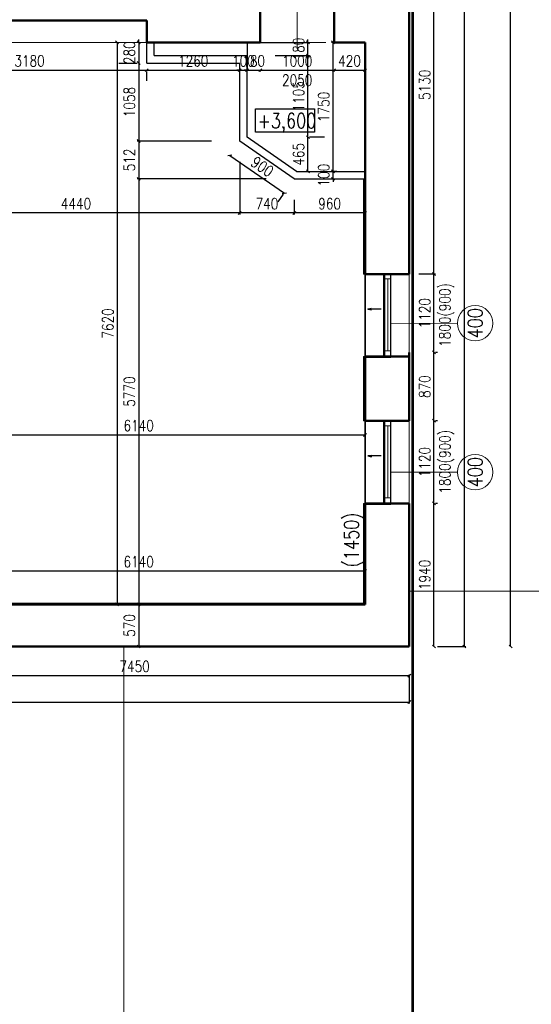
# Model space of a CAD drawing. Header units: millimetres. Extents: x -238874 to 551972, y -298952 to 658415.
# Tile 236 of 256: x 77814 to 84754, y 162711 to 176058. Entities that reach past the tile are written whole.
import ezdxf
from ezdxf.enums import TextEntityAlignment as Align

# ---------------------------------------------------------------- set-up
doc = ezdxf.new("R2010")
doc.units = ezdxf.units.MM
doc.header["$LTSCALE"] = 20
doc.linetypes.add('DASHED', pattern=[0.75, 0.5, -0.25])
doc.linetypes.add('DIVIDE', pattern=[31.75, 12.7, -6.35, 0, -6.35, 0, -6.35])
for name, color, linetype in [('00_HEDVIKA _KRESBA', 1, 'Continuous'), ('ALP', 141, 'Continuous'), ('CZ', 255, 'Continuous'), ('KOTY', 8, 'Continuous')]:
    doc.layers.add(name, color=color, linetype=linetype)
doc.layers.add('00_HEDVIKA_DEMOLICE', color=2, linetype='Continuous', lineweight=30, transparency=0.3)
for name, color, linetype, lineweight in [('00_HEDVIKA_OBRYS', 1, 'Continuous', 50), ('CKBUBLINY', 1, 'Continuous', 18), ('CKBUBLINY_POPIS', 3, 'Continuous', 25), ('CKOKNA', 30, 'Continuous', 18), ('CKSYMBOLY', 21, 'Continuous', 25), ('HEDVIKA_OKNA_PARAPET', 70, 'Continuous', 18), ('NOSNÉ', 8, 'Continuous', 50), ('PRUCHODY', 7, 'Continuous', 18)]:
    doc.layers.add(name, color=color, linetype=linetype, lineweight=lineweight)
doc.layers.add('CKNETISK', color=116, linetype='Continuous', lineweight=18, plot=False)
doc.styles.add('SIMPLEX', font='SIMPLEX.shx', dxfattribs={"width": 0.8, "bigfont": 'CAD13.shx'})
doc.styles.get("Standard").update_dxf_attribs({"font": 'simplex.shx', "width": 0.8})
doc.dimstyles.new('CKA', dxfattribs={"dimtxt": 200, "dimasz": 40, "dimexe": 20, "dimexo": 0.2, "dimgap": 50, "dimtad": 1, "dimdec": 0, "dimrnd": 1, "dimzin": 0, "dimdsep": 46, "dimtxsty": 'Standard', "dimblk1": 'OBLIQUE', "dimblk2": 'OBLIQUE', "dimsah": 1, "dimcen": 0.09, "dimclrd": 253, "dimclre": 253, "dimclrt": 253, "dimadec": 0, "dimazin": 0, "dimtfac": 1, "dimtdec": 0, "dimtix": 1, "dimtmove": 2, "dimatfit": 3, "dimfxl": 1, "dimtolj": 1, "dimtzin": 0, "dimarcsym": 0})

# ---------------------------------------------------------------- blocks, each defined once
blk = doc.blocks.new('_OBLIQUE')
at = {"color": 0, "linetype": 'ByBlock'}
blk.add_line((-0.5, -0.5), (0.5, 0.5), dxfattribs=at)
blk = doc.blocks.new('*D1675')
at = {"layer": 'DEFPOINTS', "color": 0, "transparency": 16777216}
for p in [(83098, 216891), (84472, 216891), (83098, 167561)]:
    blk.add_point(p, dxfattribs=at)
at = {"layer": 'KOTY', "lineweight": -2, "transparency": 16777216}
for p, q in [((83479, 216891), (84492, 216891)), ((84472, 167561), (84472, 216891))]:
    blk.add_line(p, q, dxfattribs=at)
at = {"layer": 'KOTY', "lineweight": -2, "transparency": 16777216, "xscale": 40, "yscale": 40, "zscale": 40}
for p, rotation in [((84472, 216891), 90), ((84472, 167561), 270)]:
    blk.add_blockref('_OBLIQUE', p, dxfattribs=dict(at, rotation=rotation))
at = {"layer": 'KOTY', "transparency": 16777216, "insert": (84347, 192226), "char_height": 150, "attachment_point": 5, "rotation": 90, "style": 'SIMPLEX'}
blk.add_mtext('\\A1;49330', dxfattribs=at)
blk = doc.blocks.new('*D2055')
at = {"layer": 'DEFPOINTS', "color": 0, "transparency": 16777216}
for p in [(83098, 197061), (83098, 167561), (83845, 167561)]:
    blk.add_point(p, dxfattribs=at)
at = {"layer": 'KOTY', "lineweight": -2, "transparency": 16777216}
for p, q in [((83845, 197061), (83845, 167561)), ((83479, 167561), (83865, 167561))]:
    blk.add_line(p, q, dxfattribs=at)
at = {"layer": 'KOTY', "lineweight": -2, "transparency": 16777216, "xscale": 40, "yscale": 40, "zscale": 40}
for p, rotation in [((83845, 197061), 90), ((83845, 167561), 270)]:
    blk.add_blockref('_OBLIQUE', p, dxfattribs=dict(at, rotation=rotation))
at = {"layer": 'KOTY', "transparency": 16777216, "insert": (83720, 182311), "char_height": 150, "attachment_point": 5, "rotation": 90, "style": 'SIMPLEX'}
blk.add_mtext('\\A1;29500', dxfattribs=at)
blk = doc.blocks.new('*D2065')
at = {"layer": 'DEFPOINTS', "color": 0, "transparency": 16777216}
for p in [(69894, 167561), (83098, 167561), (83098, 166807)]:
    blk.add_point(p, dxfattribs=at)
at = {"layer": 'KOTY', "lineweight": -2, "transparency": 16777216}
for p, q in [((83098, 167180), (83098, 166787)), ((69894, 166807), (83098, 166807))]:
    blk.add_line(p, q, dxfattribs=at)
at = {"layer": 'KOTY', "lineweight": -2, "transparency": 16777216, "xscale": 40, "yscale": 40, "zscale": 40, "rotation": 180}
blk.add_blockref('_OBLIQUE', (69894, 166807), dxfattribs=at)
at = {"layer": 'KOTY', "lineweight": -2, "transparency": 16777216, "xscale": 40, "yscale": 40, "zscale": 40}
blk.add_blockref('_OBLIQUE', (83098, 166807), dxfattribs=at)
at = {"layer": 'KOTY', "transparency": 16777216, "insert": (76496, 166932), "char_height": 150, "attachment_point": 5, "style": 'SIMPLEX'}
blk.add_mtext('\\A1;13200', dxfattribs=at)
blk = doc.blocks.new('*D2155')
at = {"layer": 'DEFPOINTS', "color": 0, "transparency": 16777216}
for p in [(80798, 174511), (81538, 173998), (80798, 173439)]:
    blk.add_point(p, dxfattribs=at)
at = {"layer": 'KOTY', "lineweight": -2, "transparency": 16777216}
for p, q in [((80798, 174130), (80798, 173419)), ((81538, 173439), (80798, 173439))]:
    blk.add_line(p, q, dxfattribs=at)
at = {"layer": 'KOTY', "lineweight": -2, "transparency": 16777216, "xscale": 40, "yscale": 40, "zscale": 40, "rotation": 180}
blk.add_blockref('_OBLIQUE', (80798, 173439), dxfattribs=at)
at = {"layer": 'KOTY', "lineweight": -2, "transparency": 16777216, "xscale": 40, "yscale": 40, "zscale": 40}
blk.add_blockref('_OBLIQUE', (81538, 173439), dxfattribs=at)
at = {"layer": 'KOTY', "transparency": 16777216, "insert": (81168, 173564), "char_height": 150, "attachment_point": 5, "style": 'SIMPLEX'}
blk.add_mtext('\\A1;740', dxfattribs=at)
blk = doc.blocks.new('*D2156')
at = {"layer": 'DEFPOINTS', "color": 0, "transparency": 16777216}
for p in [(80798, 174511), (76358, 173439), (76358, 173439)]:
    blk.add_point(p, dxfattribs=at)
at = {"layer": 'KOTY', "lineweight": -2, "transparency": 16777216}
for p, q in [((76358, 173820), (76358, 173459)), ((80798, 173439), (76358, 173439))]:
    blk.add_line(p, q, dxfattribs=at)
at = {"layer": 'KOTY', "lineweight": -2, "transparency": 16777216, "xscale": 40, "yscale": 40, "zscale": 40, "rotation": 180}
blk.add_blockref('_OBLIQUE', (76358, 173439), dxfattribs=at)
at = {"layer": 'KOTY', "lineweight": -2, "transparency": 16777216, "xscale": 40, "yscale": 40, "zscale": 40}
blk.add_blockref('_OBLIQUE', (80798, 173439), dxfattribs=at)
at = {"layer": 'KOTY', "transparency": 16777216, "insert": (78578, 173564), "char_height": 150, "attachment_point": 5, "style": 'SIMPLEX'}
blk.add_mtext('\\A1;4440', dxfattribs=at)
blk = doc.blocks.new('*D2158')
at = {"layer": 'DEFPOINTS', "color": 0, "transparency": 16777216}
for p in [(80798, 174413), (79428, 173901), (81538, 173901)]:
    blk.add_point(p, dxfattribs=at)
at = {"layer": 'KOTY', "lineweight": -2, "transparency": 16777216}
for p, q in [((79428, 174413), (79428, 173901)), ((81157, 173901), (79408, 173901))]:
    blk.add_line(p, q, dxfattribs=at)
at = {"layer": 'KOTY', "lineweight": -2, "transparency": 16777216, "xscale": 40, "yscale": 40, "zscale": 40}
for p, rotation in [((79428, 174413), 90), ((79428, 173901), 270)]:
    blk.add_blockref('_OBLIQUE', p, dxfattribs=dict(at, rotation=rotation))
at = {"layer": 'KOTY', "transparency": 16777216, "insert": (79303, 174157), "char_height": 150, "attachment_point": 5, "rotation": 90, "style": 'SIMPLEX'}
blk.add_mtext('\\A1;512', dxfattribs=at)
blk = doc.blocks.new('*D2159')
at = {"layer": 'DEFPOINTS', "color": 0, "transparency": 16777216}
for p in [(79538, 175751), (79135, 168131), (79538, 168131)]:
    blk.add_point(p, dxfattribs=at)
at = {"layer": 'KOTY', "lineweight": -2, "transparency": 16777216}
for p, q in [((79135, 175751), (79135, 168131)), ((79157, 168131), (79115, 168131))]:
    blk.add_line(p, q, dxfattribs=at)
at = {"layer": 'KOTY', "lineweight": -2, "transparency": 16777216, "xscale": 40, "yscale": 40, "zscale": 40}
for p, rotation in [((79135, 175751), 90), ((79135, 168131), 270)]:
    blk.add_blockref('_OBLIQUE', p, dxfattribs=dict(at, rotation=rotation))
at = {"layer": 'KOTY', "transparency": 16777216, "insert": (79010, 171941), "char_height": 150, "attachment_point": 5, "rotation": 90, "style": 'SIMPLEX'}
blk.add_mtext('\\A1;7620', dxfattribs=at)
blk = doc.blocks.new('*D2160')
at = {"layer": 'DEFPOINTS', "color": 0, "transparency": 16777216}
for p in [(80798, 174413), (81538, 173901), (81404, 173707)]:
    blk.add_point(p, dxfattribs=at)
at = {"layer": 'KOTY', "lineweight": -2, "transparency": 16777216}
for p, q in [((80664, 174219), (81404, 173707)), ((81321, 173588), (81393, 173691))]:
    blk.add_line(p, q, dxfattribs=at)
at = {"layer": 'KOTY', "lineweight": -2, "transparency": 16777216, "xscale": 40, "yscale": 40, "zscale": 40}
for p, rotation in [((80664, 174219), 145.3078694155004), ((81404, 173707), 325.3078694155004)]:
    blk.add_blockref('_OBLIQUE', p, dxfattribs=dict(at, rotation=rotation))
at = {"layer": 'KOTY', "transparency": 16777216, "insert": (81105, 174066), "char_height": 150, "attachment_point": 5, "rotation": 325.3079, "style": 'SIMPLEX'}
blk.add_mtext('\\A1;900', dxfattribs=at)
blk = doc.blocks.new('*D2161')
at = {"layer": 'DEFPOINTS', "color": 0, "transparency": 16777216}
for p in [(81569, 174466), (81723, 174466), (81569, 174001)]:
    blk.add_point(p, dxfattribs=at)
at = {"layer": 'KOTY', "lineweight": -2, "transparency": 16777216}
for p, q in [((81723, 174001), (81723, 174466)), ((81950, 174466), (81743, 174466))]:
    blk.add_line(p, q, dxfattribs=at)
at = {"layer": 'KOTY', "lineweight": -2, "transparency": 16777216, "xscale": 40, "yscale": 40, "zscale": 40}
for p, rotation in [((81723, 174466), 90), ((81723, 174001), 270)]:
    blk.add_blockref('_OBLIQUE', p, dxfattribs=dict(at, rotation=rotation))
at = {"layer": 'KOTY', "transparency": 16777216, "insert": (81598, 174233), "char_height": 150, "attachment_point": 5, "rotation": 90, "style": 'SIMPLEX'}
blk.add_mtext('\\A1;465', dxfattribs=at)
blk = doc.blocks.new('*D2162')
at = {"layer": 'DEFPOINTS', "color": 0, "transparency": 16777216}
for p in [(82064, 175751), (82498, 175751), (82498, 174001)]:
    blk.add_point(p, dxfattribs=at)
at = {"layer": 'KOTY', "lineweight": -2, "transparency": 16777216}
for p, q in [((82117, 175751), (82044, 175751)), ((82064, 174001), (82064, 175751))]:
    blk.add_line(p, q, dxfattribs=at)
at = {"layer": 'KOTY', "lineweight": -2, "transparency": 16777216, "xscale": 40, "yscale": 40, "zscale": 40}
for p, rotation in [((82064, 175751), 90), ((82064, 174001), 270)]:
    blk.add_blockref('_OBLIQUE', p, dxfattribs=dict(at, rotation=rotation))
at = {"layer": 'KOTY', "transparency": 16777216, "insert": (81939, 174876), "char_height": 150, "attachment_point": 5, "rotation": 90, "style": 'SIMPLEX'}
blk.add_mtext('\\A1;1750', dxfattribs=at)
blk = doc.blocks.new('*D2163')
at = {"layer": 'DEFPOINTS', "color": 0, "transparency": 16777216}
for p in [(83098, 177741), (83433, 177741), (82848, 172611)]:
    blk.add_point(p, dxfattribs=at)
at = {"layer": 'KOTY', "lineweight": -2, "transparency": 16777216}
for p, q in [((83433, 172611), (83433, 177741)), ((83479, 177741), (83453, 177741))]:
    blk.add_line(p, q, dxfattribs=at)
at = {"layer": 'KOTY', "lineweight": -2, "transparency": 16777216, "xscale": 40, "yscale": 40, "zscale": 40}
for p, rotation in [((83433, 177741), 90), ((83433, 172611), 270)]:
    blk.add_blockref('_OBLIQUE', p, dxfattribs=dict(at, rotation=rotation))
at = {"layer": 'KOTY', "transparency": 16777216, "insert": (83308, 175176), "char_height": 150, "attachment_point": 5, "rotation": 90, "style": 'SIMPLEX'}
blk.add_mtext('\\A1;5130', dxfattribs=at)
blk = doc.blocks.new('*D2164')
at = {"layer": 'DEFPOINTS', "color": 0, "transparency": 16777216}
for p in [(75648, 167561), (83098, 167561), (83098, 167166)]:
    blk.add_point(p, dxfattribs=at)
at = {"layer": 'KOTY', "lineweight": -2, "transparency": 16777216}
for p, q in [((75648, 167166), (83098, 167166)), ((83098, 167180), (83098, 167146))]:
    blk.add_line(p, q, dxfattribs=at)
at = {"layer": 'KOTY', "lineweight": -2, "transparency": 16777216, "xscale": 40, "yscale": 40, "zscale": 40, "rotation": 180}
blk.add_blockref('_OBLIQUE', (75648, 167166), dxfattribs=at)
at = {"layer": 'KOTY', "lineweight": -2, "transparency": 16777216, "xscale": 40, "yscale": 40, "zscale": 40}
blk.add_blockref('_OBLIQUE', (83098, 167166), dxfattribs=at)
at = {"layer": 'KOTY', "transparency": 16777216, "insert": (79373, 167291), "char_height": 150, "attachment_point": 5, "style": 'SIMPLEX'}
blk.add_mtext('\\A1;7450', dxfattribs=at)
blk = doc.blocks.new('*D2166')
at = {"layer": 'DEFPOINTS', "color": 0, "transparency": 16777216}
for p in [(82498, 170430), (82498, 170061), (76358, 168131)]:
    blk.add_point(p, dxfattribs=at)
at = {"layer": 'KOTY', "lineweight": -2, "transparency": 16777216}
for p, q in [((82498, 170442), (82498, 170450)), ((76358, 170430), (82498, 170430))]:
    blk.add_line(p, q, dxfattribs=at)
at = {"layer": 'KOTY', "lineweight": -2, "transparency": 16777216, "xscale": 40, "yscale": 40, "zscale": 40, "rotation": 180}
blk.add_blockref('_OBLIQUE', (76358, 170430), dxfattribs=at)
at = {"layer": 'KOTY', "lineweight": -2, "transparency": 16777216, "xscale": 40, "yscale": 40, "zscale": 40}
blk.add_blockref('_OBLIQUE', (82498, 170430), dxfattribs=at)
at = {"layer": 'KOTY', "transparency": 16777216, "insert": (79428, 170555), "char_height": 150, "attachment_point": 5, "style": 'SIMPLEX'}
blk.add_mtext('\\A1;6140', dxfattribs=at)
blk = doc.blocks.new('*D2167')
at = {"layer": 'DEFPOINTS', "color": 0, "transparency": 16777216}
for p in [(81538, 173901), (79428, 168131), (79428, 168131)]:
    blk.add_point(p, dxfattribs=at)
at = {"layer": 'KOTY', "lineweight": -2, "transparency": 16777216}
for p, q in [((79428, 173901), (79428, 168131)), ((79048, 168131), (79408, 168131))]:
    blk.add_line(p, q, dxfattribs=at)
at = {"layer": 'KOTY', "lineweight": -2, "transparency": 16777216, "xscale": 40, "yscale": 40, "zscale": 40}
for p, rotation in [((79428, 173901), 90), ((79428, 168131), 270)]:
    blk.add_blockref('_OBLIQUE', p, dxfattribs=dict(at, rotation=rotation))
at = {"layer": 'KOTY', "transparency": 16777216, "insert": (79303, 171016), "char_height": 150, "attachment_point": 5, "rotation": 90, "style": 'SIMPLEX'}
blk.add_mtext('\\A1;5770', dxfattribs=at)
blk = doc.blocks.new('*D2169')
at = {"layer": 'DEFPOINTS', "color": 0, "transparency": 16777216}
for p in [(79428, 168131), (79428, 167561), (79428, 167561)]:
    blk.add_point(p, dxfattribs=at)
at = {"layer": 'KOTY', "lineweight": -2, "transparency": 16777216}
for p, q in [((79428, 168131), (79428, 167561)), ((79048, 167561), (79408, 167561))]:
    blk.add_line(p, q, dxfattribs=at)
at = {"layer": 'KOTY', "lineweight": -2, "transparency": 16777216, "xscale": 40, "yscale": 40, "zscale": 40}
for p, rotation in [((79428, 168131), 90), ((79428, 167561), 270)]:
    blk.add_blockref('_OBLIQUE', p, dxfattribs=dict(at, rotation=rotation))
at = {"layer": 'KOTY', "transparency": 16777216, "insert": (79303, 167846), "char_height": 150, "attachment_point": 5, "rotation": 90, "style": 'SIMPLEX'}
blk.add_mtext('\\A1;570', dxfattribs=at)
blk = doc.blocks.new('*D2170')
at = {"layer": 'DEFPOINTS', "color": 0, "transparency": 16777216}
for p in [(76358, 168640), (82498, 168640), (82498, 168585)]:
    blk.add_point(p, dxfattribs=at)
at = {"layer": 'KOTY', "lineweight": -2, "transparency": 16777216}
for p, q in [((76358, 168585), (82498, 168585)), ((82498, 168259), (82498, 168565))]:
    blk.add_line(p, q, dxfattribs=at)
at = {"layer": 'KOTY', "lineweight": -2, "transparency": 16777216, "xscale": 40, "yscale": 40, "zscale": 40, "rotation": 180}
blk.add_blockref('_OBLIQUE', (76358, 168585), dxfattribs=at)
at = {"layer": 'KOTY', "lineweight": -2, "transparency": 16777216, "xscale": 40, "yscale": 40, "zscale": 40}
blk.add_blockref('_OBLIQUE', (82498, 168585), dxfattribs=at)
at = {"layer": 'KOTY', "transparency": 16777216, "insert": (79428, 168710), "char_height": 150, "attachment_point": 5, "style": 'SIMPLEX'}
blk.add_mtext('\\A1;6140', dxfattribs=at)
blk = doc.blocks.new('*D2172')
at = {"layer": 'DEFPOINTS', "color": 0, "transparency": 16777216}
for p in [(81538, 173998), (82498, 173998), (81538, 173439)]:
    blk.add_point(p, dxfattribs=at)
at = {"layer": 'KOTY', "lineweight": -2, "transparency": 16777216}
for p, q in [((81538, 173618), (81538, 173419)), ((82498, 173439), (81538, 173439))]:
    blk.add_line(p, q, dxfattribs=at)
at = {"layer": 'KOTY', "lineweight": -2, "transparency": 16777216, "xscale": 40, "yscale": 40, "zscale": 40, "rotation": 180}
blk.add_blockref('_OBLIQUE', (81538, 173439), dxfattribs=at)
at = {"layer": 'KOTY', "lineweight": -2, "transparency": 16777216, "xscale": 40, "yscale": 40, "zscale": 40}
blk.add_blockref('_OBLIQUE', (82498, 173439), dxfattribs=at)
at = {"layer": 'KOTY', "transparency": 16777216, "insert": (82018, 173564), "char_height": 150, "attachment_point": 5, "style": 'SIMPLEX'}
blk.add_mtext('\\A1;960', dxfattribs=at)
blk = doc.blocks.new('*D2173')
at = {"layer": 'DEFPOINTS', "color": 0, "transparency": 16777216}
for p in [(82064, 174001), (82498, 174001), (82498, 173901)]:
    blk.add_point(p, dxfattribs=at)
at = {"layer": 'KOTY', "lineweight": -2, "transparency": 16777216}
for p, q in [((82117, 174001), (82044, 174001)), ((82064, 174001), (82064, 174041)), ((82064, 173901), (82064, 174001)), ((82064, 173901), (82064, 173861))]:
    blk.add_line(p, q, dxfattribs=at)
at = {"layer": 'KOTY', "lineweight": -2, "transparency": 16777216, "xscale": 40, "yscale": 40, "zscale": 40}
for p, rotation in [((82064, 174001), 270), ((82064, 173901), 90)]:
    blk.add_blockref('_OBLIQUE', p, dxfattribs=dict(at, rotation=rotation))
at = {"layer": 'KOTY', "transparency": 16777216, "insert": (81939, 173951), "char_height": 150, "attachment_point": 5, "rotation": 90, "style": 'SIMPLEX'}
blk.add_mtext('\\A1;100', dxfattribs=at)
blk = doc.blocks.new('*D2174')
at = {"layer": 'DEFPOINTS', "color": 0, "transparency": 16777216}
for p in [(83098, 169501), (83433, 169501), (83098, 167561)]:
    blk.add_point(p, dxfattribs=at)
at = {"layer": 'KOTY', "lineweight": -2, "transparency": 16777216}
for p, q in [((83433, 167561), (83433, 169501)), ((83479, 169501), (83453, 169501))]:
    blk.add_line(p, q, dxfattribs=at)
at = {"layer": 'KOTY', "lineweight": -2, "transparency": 16777216, "xscale": 40, "yscale": 40, "zscale": 40}
for p, rotation in [((83433, 169501), 90), ((83433, 167561), 270)]:
    blk.add_blockref('_OBLIQUE', p, dxfattribs=dict(at, rotation=rotation))
at = {"layer": 'KOTY', "transparency": 16777216, "insert": (83308, 168531), "char_height": 150, "attachment_point": 5, "rotation": 90, "style": 'SIMPLEX'}
blk.add_mtext('\\A1;1940', dxfattribs=at)
blk = doc.blocks.new('*D2175')
at = {"layer": 'DEFPOINTS', "color": 0, "transparency": 16777216}
for p in [(83098, 170621), (83433, 170621), (83098, 169501)]:
    blk.add_point(p, dxfattribs=at)
at = {"layer": 'KOTY', "lineweight": -2, "transparency": 16777216}
for p, q in [((83433, 169501), (83433, 170621)), ((83479, 170621), (83453, 170621))]:
    blk.add_line(p, q, dxfattribs=at)
at = {"layer": 'KOTY', "lineweight": -2, "transparency": 16777216, "xscale": 40, "yscale": 40, "zscale": 40}
for p, rotation in [((83433, 170621), 90), ((83433, 169501), 270)]:
    blk.add_blockref('_OBLIQUE', p, dxfattribs=dict(at, rotation=rotation))
at = {"layer": 'KOTY', "transparency": 16777216, "insert": (83308, 170061), "char_height": 150, "attachment_point": 5, "rotation": 90, "style": 'SIMPLEX'}
blk.add_mtext('\\A1;1120', dxfattribs=at)
blk = doc.blocks.new('*D2176')
at = {"layer": 'DEFPOINTS', "color": 0, "transparency": 16777216}
for p in [(83098, 171548), (83433, 171548), (83098, 170621)]:
    blk.add_point(p, dxfattribs=at)
at = {"layer": 'KOTY', "lineweight": -2, "transparency": 16777216}
for p, q in [((83433, 170621), (83433, 171548)), ((83479, 171548), (83453, 171548))]:
    blk.add_line(p, q, dxfattribs=at)
at = {"layer": 'KOTY', "lineweight": -2, "transparency": 16777216, "xscale": 40, "yscale": 40, "zscale": 40}
for p, rotation in [((83433, 171548), 90), ((83433, 170621), 270)]:
    blk.add_blockref('_OBLIQUE', p, dxfattribs=dict(at, rotation=rotation))
at = {"layer": 'KOTY', "transparency": 16777216, "insert": (83308, 171084), "char_height": 150, "attachment_point": 5, "rotation": 90, "style": 'SIMPLEX'}
blk.add_mtext('\\A1;870', dxfattribs=at)
blk = doc.blocks.new('*D2177')
at = {"layer": 'DEFPOINTS', "color": 0, "transparency": 16777216}
for p in [(82848, 172611), (83433, 172611), (83098, 171548)]:
    blk.add_point(p, dxfattribs=at)
at = {"layer": 'KOTY', "lineweight": -2, "transparency": 16777216}
for p, q in [((83229, 172611), (83453, 172611)), ((83433, 171548), (83433, 172611))]:
    blk.add_line(p, q, dxfattribs=at)
at = {"layer": 'KOTY', "lineweight": -2, "transparency": 16777216, "xscale": 40, "yscale": 40, "zscale": 40}
for p, rotation in [((83433, 172611), 90), ((83433, 171548), 270)]:
    blk.add_blockref('_OBLIQUE', p, dxfattribs=dict(at, rotation=rotation))
at = {"layer": 'KOTY', "transparency": 16777216, "insert": (83308, 172079), "char_height": 150, "attachment_point": 5, "rotation": 90, "style": 'SIMPLEX'}
blk.add_mtext('\\A1;1120', dxfattribs=at)
blk = doc.blocks.new('*D2180')
at = {"layer": 'DEFPOINTS', "color": 0, "transparency": 16777216}
for p in [(79538, 175611), (76358, 175508), (79538, 175374)]:
    blk.add_point(p, dxfattribs=at)
at = {"layer": 'KOTY', "lineweight": -2, "transparency": 16777216}
for p, q in [((76358, 175374), (79538, 175374)), ((79538, 175230), (79538, 175354))]:
    blk.add_line(p, q, dxfattribs=at)
at = {"layer": 'KOTY', "lineweight": -2, "transparency": 16777216, "xscale": 40, "yscale": 40, "zscale": 40, "rotation": 180}
blk.add_blockref('_OBLIQUE', (76358, 175374), dxfattribs=at)
at = {"layer": 'KOTY', "lineweight": -2, "transparency": 16777216, "xscale": 40, "yscale": 40, "zscale": 40}
blk.add_blockref('_OBLIQUE', (79538, 175374), dxfattribs=at)
at = {"layer": 'KOTY', "transparency": 16777216, "insert": (77948, 175499), "char_height": 150, "attachment_point": 5, "style": 'SIMPLEX'}
blk.add_mtext('\\A1;3180', dxfattribs=at)
blk = doc.blocks.new('*D2184')
at = {"layer": 'DEFPOINTS', "color": 0, "transparency": 16777216}
for p in [(79538, 175611), (80798, 175374), (80798, 174942)]:
    blk.add_point(p, dxfattribs=at)
at = {"layer": 'KOTY', "lineweight": -2, "transparency": 16777216}
for p, q in [((80798, 175323), (80798, 175394)), ((79538, 175374), (80798, 175374))]:
    blk.add_line(p, q, dxfattribs=at)
at = {"layer": 'KOTY', "lineweight": -2, "transparency": 16777216, "xscale": 40, "yscale": 40, "zscale": 40, "rotation": 180}
blk.add_blockref('_OBLIQUE', (79538, 175374), dxfattribs=at)
at = {"layer": 'KOTY', "lineweight": -2, "transparency": 16777216, "xscale": 40, "yscale": 40, "zscale": 40}
blk.add_blockref('_OBLIQUE', (80798, 175374), dxfattribs=at)
at = {"layer": 'KOTY', "transparency": 16777216, "insert": (80168, 175499), "char_height": 150, "attachment_point": 5, "style": 'SIMPLEX'}
blk.add_mtext('\\A1;1260', dxfattribs=at)
blk = doc.blocks.new('*D2185')
at = {"layer": 'DEFPOINTS', "color": 0, "transparency": 16777216}
for p in [(80898, 175374), (80898, 175374), (80798, 174942)]:
    blk.add_point(p, dxfattribs=at)
at = {"layer": 'KOTY', "lineweight": -2, "transparency": 16777216}
for p, q in [((80898, 175755), (80898, 175394)), ((80798, 175374), (80758, 175374)), ((80798, 175374), (80898, 175374)), ((80898, 175374), (80938, 175374))]:
    blk.add_line(p, q, dxfattribs=at)
at = {"layer": 'KOTY', "lineweight": -2, "transparency": 16777216, "xscale": 40, "yscale": 40, "zscale": 40}
blk.add_blockref('_OBLIQUE', (80798, 175374), dxfattribs=at)
at = {"layer": 'KOTY', "lineweight": -2, "transparency": 16777216, "xscale": 40, "yscale": 40, "zscale": 40, "rotation": 180}
blk.add_blockref('_OBLIQUE', (80898, 175374), dxfattribs=at)
at = {"layer": 'KOTY', "transparency": 16777216, "insert": (80848, 175499), "char_height": 150, "attachment_point": 5, "style": 'SIMPLEX'}
blk.add_mtext('\\A1;100', dxfattribs=at)
blk = doc.blocks.new('*D2186')
at = {"layer": 'DEFPOINTS', "color": 0, "transparency": 16777216}
for p in [(81078, 175751), (80898, 175374), (81078, 175374)]:
    blk.add_point(p, dxfattribs=at)
at = {"layer": 'KOTY', "lineweight": -2, "transparency": 16777216}
for p, q in [((80898, 175374), (80858, 175374)), ((80898, 175374), (81078, 175374)), ((81078, 175374), (81118, 175374)), ((81078, 175370), (81078, 175354))]:
    blk.add_line(p, q, dxfattribs=at)
at = {"layer": 'KOTY', "lineweight": -2, "transparency": 16777216, "xscale": 40, "yscale": 40, "zscale": 40}
blk.add_blockref('_OBLIQUE', (80898, 175374), dxfattribs=at)
at = {"layer": 'KOTY', "lineweight": -2, "transparency": 16777216, "xscale": 40, "yscale": 40, "zscale": 40, "rotation": 180}
blk.add_blockref('_OBLIQUE', (81078, 175374), dxfattribs=at)
at = {"layer": 'KOTY', "transparency": 16777216, "insert": (80988, 175499), "char_height": 150, "attachment_point": 5, "style": 'SIMPLEX'}
blk.add_mtext('\\A1;180', dxfattribs=at)
blk = doc.blocks.new('*D2187')
at = {"layer": 'DEFPOINTS', "color": 0, "transparency": 16777216}
for p in [(81078, 175751), (82078, 175751), (82078, 175374)]:
    blk.add_point(p, dxfattribs=at)
at = {"layer": 'KOTY', "lineweight": -2, "transparency": 16777216}
for p, q in [((81078, 175374), (82078, 175374)), ((82078, 175370), (82078, 175354))]:
    blk.add_line(p, q, dxfattribs=at)
at = {"layer": 'KOTY', "lineweight": -2, "transparency": 16777216, "xscale": 40, "yscale": 40, "zscale": 40, "rotation": 180}
blk.add_blockref('_OBLIQUE', (81078, 175374), dxfattribs=at)
at = {"layer": 'KOTY', "lineweight": -2, "transparency": 16777216, "xscale": 40, "yscale": 40, "zscale": 40}
blk.add_blockref('_OBLIQUE', (82078, 175374), dxfattribs=at)
at = {"layer": 'KOTY', "transparency": 16777216, "insert": (81578, 175499), "char_height": 150, "attachment_point": 5, "style": 'SIMPLEX'}
blk.add_mtext('\\A1;1000', dxfattribs=at)
blk = doc.blocks.new('*D2188')
at = {"layer": 'DEFPOINTS', "color": 0, "transparency": 16777216}
for p in [(82078, 175751), (82498, 175751), (82498, 175374)]:
    blk.add_point(p, dxfattribs=at)
at = {"layer": 'KOTY', "lineweight": -2, "transparency": 16777216}
for p, q in [((82078, 175374), (82498, 175374)), ((82498, 175370), (82498, 175354))]:
    blk.add_line(p, q, dxfattribs=at)
at = {"layer": 'KOTY', "lineweight": -2, "transparency": 16777216, "xscale": 40, "yscale": 40, "zscale": 40, "rotation": 180}
blk.add_blockref('_OBLIQUE', (82078, 175374), dxfattribs=at)
at = {"layer": 'KOTY', "lineweight": -2, "transparency": 16777216, "xscale": 40, "yscale": 40, "zscale": 40}
blk.add_blockref('_OBLIQUE', (82498, 175374), dxfattribs=at)
at = {"layer": 'KOTY', "transparency": 16777216, "insert": (82288, 175499), "char_height": 150, "attachment_point": 5, "style": 'SIMPLEX'}
blk.add_mtext('\\A1;420', dxfattribs=at)
blk = doc.blocks.new('*D2189')
at = {"layer": 'DEFPOINTS', "color": 0, "transparency": 16777216}
for p in [(79538, 175751), (79428, 175471), (79538, 175471)]:
    blk.add_point(p, dxfattribs=at)
at = {"layer": 'KOTY', "lineweight": -2, "transparency": 16777216}
for p, q in [((79428, 175751), (79428, 175791)), ((79428, 175751), (79428, 175471)), ((79157, 175471), (79408, 175471)), ((79428, 175471), (79428, 175431))]:
    blk.add_line(p, q, dxfattribs=at)
at = {"layer": 'KOTY', "lineweight": -2, "transparency": 16777216, "xscale": 40, "yscale": 40, "zscale": 40}
for p, rotation in [((79428, 175751), 270), ((79428, 175471), 90)]:
    blk.add_blockref('_OBLIQUE', p, dxfattribs=dict(at, rotation=rotation))
at = {"layer": 'KOTY', "transparency": 16777216, "insert": (79303, 175611), "char_height": 150, "attachment_point": 5, "rotation": 90, "style": 'SIMPLEX'}
blk.add_mtext('\\A1;280', dxfattribs=at)
blk = doc.blocks.new('*D2190')
at = {"layer": 'DEFPOINTS', "color": 0, "transparency": 16777216}
for p in [(79538, 175471), (79428, 174413), (80798, 174413)]:
    blk.add_point(p, dxfattribs=at)
at = {"layer": 'KOTY', "lineweight": -2, "transparency": 16777216}
for p, q in [((79428, 175471), (79428, 174413)), ((80417, 174413), (79408, 174413))]:
    blk.add_line(p, q, dxfattribs=at)
at = {"layer": 'KOTY', "lineweight": -2, "transparency": 16777216, "xscale": 40, "yscale": 40, "zscale": 40}
for p, rotation in [((79428, 175471), 90), ((79428, 174413), 270)]:
    blk.add_blockref('_OBLIQUE', p, dxfattribs=dict(at, rotation=rotation))
at = {"layer": 'KOTY', "transparency": 16777216, "insert": (79303, 174942), "char_height": 150, "attachment_point": 5, "rotation": 90, "style": 'SIMPLEX'}
blk.add_mtext('\\A1;1058', dxfattribs=at)
blk = doc.blocks.new('*D2191')
at = {"layer": 'DEFPOINTS', "color": 0, "transparency": 16777216}
for p in [(80898, 175571), (81723, 175571), (81569, 174466)]:
    blk.add_point(p, dxfattribs=at)
at = {"layer": 'KOTY', "lineweight": -2, "transparency": 16777216}
for p, q in [((81279, 175571), (81743, 175571)), ((81723, 174466), (81723, 175571))]:
    blk.add_line(p, q, dxfattribs=at)
at = {"layer": 'KOTY', "lineweight": -2, "transparency": 16777216, "xscale": 40, "yscale": 40, "zscale": 40}
for p, rotation in [((81723, 175571), 90), ((81723, 174466), 270)]:
    blk.add_blockref('_OBLIQUE', p, dxfattribs=dict(at, rotation=rotation))
at = {"layer": 'KOTY', "transparency": 16777216, "insert": (81598, 175018), "char_height": 150, "attachment_point": 5, "rotation": 90, "style": 'SIMPLEX'}
blk.add_mtext('\\A1;1105', dxfattribs=at)
blk = doc.blocks.new('*D2192')
at = {"layer": 'DEFPOINTS', "color": 0, "transparency": 16777216}
for p in [(79638, 175751), (81723, 175751), (80898, 175571)]:
    blk.add_point(p, dxfattribs=at)
at = {"layer": 'KOTY', "lineweight": -2, "transparency": 16777216}
for p, q in [((81723, 175751), (81723, 175791)), ((80019, 175751), (81743, 175751)), ((81723, 175571), (81723, 175751)), ((81723, 175571), (81723, 175531))]:
    blk.add_line(p, q, dxfattribs=at)
at = {"layer": 'KOTY', "lineweight": -2, "transparency": 16777216, "xscale": 40, "yscale": 40, "zscale": 40}
for p, rotation in [((81723, 175751), 270), ((81723, 175571), 90)]:
    blk.add_blockref('_OBLIQUE', p, dxfattribs=dict(at, rotation=rotation))
at = {"layer": 'KOTY', "transparency": 16777216, "insert": (81598, 175661), "char_height": 150, "attachment_point": 5, "rotation": 90, "style": 'SIMPLEX'}
blk.add_mtext('\\A1;180', dxfattribs=at)
blk = doc.blocks.new('*U3302')
at = {"color": 0, "linetype": 'ByBlock', "lineweight": -2}
for p, q in [((-225, 0), (-80, 0)), ((225, 0), (103, 30)), ((225, 0), (103, -30)), ((-80, 0), (27, 0)), ((27, 0), (225, 0))]:
    blk.add_line(p, q, dxfattribs=at)
at = {"color": 0, "linetype": 'Continuous', "lineweight": -2, "flags": 8}
blk.add_attdef('SPÁD', text='', height=100, dxfattribs=at).set_placement((0, 40), align=Align.CENTER)
blk = doc.blocks.new('CK_BUBBLE_1_0_0')
at = {"color": 0, "linetype": 'ByBlock', "lineweight": -2}
blk.add_circle((0, 0), 1, dxfattribs=at)

msp = doc.modelspace()

# ---------------------------------------------------------------- linework, layer by layer
at = {"layer": '00_HEDVIKA _KRESBA'}
for p, q in [((82497.962, 171487.849), (82497.962, 172610.863)), ((82497.962, 169495.496), (82497.962, 170618.51))]:
    msp.add_line(p, q, dxfattribs=at)
at = {"layer": '00_HEDVIKA_DEMOLICE'}
for p, q in [((82497.962, 171490.863), (82497.962, 172610.863)), ((82497.962, 171487.849), (82497.962, 172610.863)), ((82497.962, 172610.863), (82497.962, 171487.849)), ((82747.962, 172610.863), (82747.962, 171490.863)), ((82847.962, 171490.863), (82847.962, 172610.863)), ((82497.962, 170620.863), (82497.962, 169500.863)), ((82497.962, 169498.51), (82497.962, 170618.51)), ((82497.962, 169495.496), (82497.962, 170618.51)), ((82497.962, 170618.51), (82497.962, 169495.496)), ((82747.962, 170618.51), (82747.962, 169498.51)), ((82847.962, 169498.51), (82847.962, 170618.51))]:
    msp.add_line(p, q, dxfattribs=at)
at = {"layer": '00_HEDVIKA_OBRYS'}
for points in [[(82847.962, 172610.863), (82497.962, 172610.863)], [(82847.962, 171487.849), (82497.962, 171487.849)], [(82847.962, 170618.51), (82497.962, 170618.51)], [(82847.962, 169495.496), (82497.962, 169495.496)]]:
    msp.add_lwpolyline(points, dxfattribs=at)
at = {"layer": 'ALP'}
for p, q in [((79537.962, 175470.863), (79537.962, 175750.863)), ((79537.962, 175470.863), (79537.962, 175750.863)), ((79637.962, 175570.863), (79637.962, 175750.863)), ((79637.962, 175570.863), (79637.962, 175750.863)), ((79637.962, 175570.863), (80897.962, 175570.863)), ((79637.962, 175570.863), (80897.962, 175570.863)), ((80897.962, 174465.511), (80897.962, 175570.863)), ((80897.962, 174465.511), (80897.962, 175570.863)), ((79537.962, 175470.863), (80797.962, 175470.863)), ((79537.962, 175470.863), (80797.962, 175470.863)), ((80797.962, 174413.113), (80797.962, 175470.863)), ((80797.962, 174413.113), (80797.962, 175470.863)), ((81569.197, 174000.863), (80897.962, 174465.511)), ((81569.197, 174000.863), (80897.962, 174465.511)), ((81537.962, 173900.863), (80797.962, 174413.113)), ((81537.962, 173900.863), (80797.962, 174413.113)), ((81569.197, 174000.863), (82497.962, 174000.863)), ((81569.197, 174000.863), (82497.962, 174000.863)), ((81537.962, 173900.863), (82497.962, 173900.863)), ((81537.962, 173900.863), (82497.962, 173900.863))]:
    msp.add_line(p, q, dxfattribs=at)
at = {"layer": 'CKBUBLINY'}
for p, q in [((83751.392, 171943.876), (82842.962, 171940.863)), ((83751.392, 169925.383), (82842.962, 169922.37))]:
    msp.add_line(p, q, dxfattribs=at)
at = {"layer": 'CKNETISK', "lineweight": 53}
msp.add_line((83147.962, -240764.395), (83147.962, 658415.336), dxfattribs=at)
at = {"layer": 'CKOKNA'}
for p, q in [((82767.962, 172543.863), (82767.962, 172610.863)), ((82847.962, 172610.863), (82767.962, 172610.863)), ((82847.962, 172543.863), (82847.962, 172610.863)), ((82767.962, 171569.849), (82767.962, 172543.863)), ((82847.962, 172543.863), (82767.962, 172543.863)), ((82807.962, 171569.849), (82807.962, 172543.863)), ((82847.962, 171569.849), (82847.962, 172543.863)), ((82847.962, 171569.849), (82767.962, 171569.849)), ((82767.962, 171569.849), (82767.962, 171487.849)), ((82847.962, 171569.849), (82847.962, 171487.849)), ((82847.962, 171487.849), (82767.962, 171487.849)), ((82767.962, 170551.51), (82767.962, 170618.51)), ((82847.962, 170618.51), (82767.962, 170618.51)), ((82847.962, 170551.51), (82847.962, 170618.51)), ((82767.962, 169577.496), (82767.962, 170551.51)), ((82847.962, 170551.51), (82767.962, 170551.51)), ((82807.962, 169577.496), (82807.962, 170551.51)), ((82847.962, 169577.496), (82847.962, 170551.51)), ((82847.962, 169577.496), (82767.962, 169577.496)), ((82767.962, 169577.496), (82767.962, 169495.496)), ((82847.962, 169577.496), (82847.962, 169495.496)), ((82847.962, 169495.496), (82767.962, 169495.496))]:
    msp.add_line(p, q, dxfattribs=at)
at = {"layer": 'CKOKNA', "linetype": 'DASHED', "ltscale": 10}
msp.add_line((83140.052, 172656.357), (83140.052, 171464.534), dxfattribs=at)
at = {"layer": 'CZ', "color": 7}
msp.add_lwpolyline([(81011.635, 174851.161), (81810.661, 174851.161), (81810.661, 174535.224), (81011.635, 174535.224)], close=True, dxfattribs=at)
at = {"layer": 'HEDVIKA_OKNA_PARAPET'}
for p, q in [((82497.962, 171487.849), (82497.962, 172610.863)), ((82497.962, 169495.496), (82497.962, 170618.51))]:
    msp.add_line(p, q, dxfattribs=at)
at = {"layer": 'NOSNÉ'}
for p, q in [((83097.962, 172610.863), (83097.962, 177740.863)), ((81077.962, 175750.863), (81077.962, 176340.863)), ((82077.962, 176340.863), (82077.962, 175750.863)), ((76357.962, 176045.863), (79537.962, 176045.863)), ((79537.962, 175750.863), (79537.962, 176045.863)), ((79537.962, 175750.863), (81077.962, 175750.863)), ((82077.962, 175750.863), (82497.962, 175750.863)), ((82497.962, 175750.863), (82497.962, 172610.863)), ((82497.962, 172610.863), (83097.962, 172613.876)), ((82497.962, 172610.863), (83097.962, 172613.876)), ((82497.962, 172610.863), (83097.962, 172613.876)), ((82497.962, 172610.863), (83097.962, 172610.863)), ((82782.962, 172610.863), (82497.962, 172610.863)), ((83097.962, 170620.863), (83097.962, 171547.849)), ((82497.962, 171490.863), (83097.962, 171490.863)), ((82497.962, 171490.863), (82497.962, 170620.863)), ((82497.962, 171487.849), (83097.962, 171490.863)), ((82497.962, 171487.849), (83097.962, 171490.863)), ((82497.962, 171487.849), (83097.962, 171490.863)), ((82497.962, 171487.849), (82782.962, 171487.849)), ((82497.962, 170620.863), (83097.962, 170620.863)), ((82782.962, 170618.51), (82497.962, 170618.51)), ((82497.962, 169500.863), (83097.962, 169500.863)), ((82497.962, 169500.863), (82497.962, 168130.863)), ((82497.962, 169495.496), (82782.962, 169495.496)), ((83097.962, 167560.863), (83097.962, 169500.863)), ((76357.962, 168130.863), (82497.962, 168130.863)), ((75647.962, 167560.863), (83097.962, 167560.863))]:
    msp.add_line(p, q, dxfattribs=at)
at = {"layer": 'PRUCHODY'}
for p, q in [((81577.962, 175665.03), (81577.962, 178065.831)), ((79537.962, 175750.863), (76357.962, 175750.863)), ((82477.962, 173900.863), (82477.962, 172610.863)), ((82497.962, 172610.863), (82477.962, 172610.863)), ((82497.962, 172610.863), (83097.962, 172613.876)), ((82497.962, 172610.863), (82512.962, 172610.863)), ((83097.962, 171490.863), (83097.962, 172613.876)), ((83097.962, 172613.876), (83097.962, 171490.863)), ((83097.962, 171547.849), (83097.962, 172610.863)), ((82477.962, 171490.863), (82477.962, 170620.863)), ((82497.962, 171490.863), (82477.962, 171490.863)), ((82497.962, 171487.849), (82512.962, 171487.849)), ((82497.962, 170620.863), (82477.962, 170620.863)), ((82497.962, 170618.51), (82477.962, 170618.51)), ((82497.962, 170618.51), (82512.962, 170618.51)), ((83097.962, 169500.863), (83097.962, 170620.863)), ((82477.962, 169500.863), (82477.962, 168150.863)), ((82497.962, 169500.863), (82477.962, 169500.863)), ((82497.962, 169498.51), (82477.962, 169498.51)), ((82497.962, 169495.496), (82512.962, 169495.496)), ((83097.962, 168310.863), (88027.962, 168310.863)), ((76377.962, 168150.863), (82477.962, 168150.863)), ((79227.962, 152380.863), (79227.962, 167560.863))]:
    msp.add_line(p, q, dxfattribs=at)
at = {"layer": 'PRUCHODY', "linetype": 'DIVIDE'}
msp.add_line((81077.962, 175750.863), (82077.962, 175750.863), dxfattribs=at)

# ---------------------------------------------------------------- block references
at = {"layer": 'CKBUBLINY'}
ref = msp.add_blockref('CK_BUBBLE_1_0_0', (83991.39, 171942.988), dxfattribs=dict(at, xscale=240, yscale=240, zscale=240, rotation=90))
ref.add_attrib('NUM1', '400', dxfattribs={"layer": 'CKBUBLINY_POPIS', "height": 200, "rotation": 90, "width": 0.8, "flags": 8}).set_placement((83991.39, 171942.988), align=Align.MIDDLE_CENTER)
ref = msp.add_blockref('CK_BUBBLE_1_0_0', (83991.39, 169924.495), dxfattribs=dict(at, xscale=240, yscale=240, zscale=240, rotation=90))
ref.add_attrib('NUM1', '400', dxfattribs={"layer": 'CKBUBLINY_POPIS', "height": 200, "rotation": 90, "width": 0.8, "flags": 8}).set_placement((83991.39, 169924.495), align=Align.MIDDLE_CENTER)
at = {"layer": 'CKSYMBOLY', "xscale": -0.4, "yscale": 0.4, "zscale": 0.4}
for p in [(82626.749, 172136.373), (82626.749, 170144.02)]:
    msp.add_blockref('*U3302', p, dxfattribs=at)

# ---------------------------------------------------------------- texts
at = {"layer": 'CZ', "color": 7, "insert": (81042.47, 174789.34), "char_height": 200, "width": 1830.1, "attachment_point": 1}
msp.add_mtext('+3,600', dxfattribs=at)
at = {"layer": 'CZ', "color": 7, "insert": (82214.541, 168636.25), "char_height": 200, "width": 1830.1, "attachment_point": 1, "rotation": 90}
msp.add_mtext('(1450)', dxfattribs=at)
at = {"layer": 'KOTY', "insert": (81577.962, 175238.557), "char_height": 150, "attachment_point": 5, "style": 'SIMPLEX'}
msp.add_mtext('2050', dxfattribs=at)
at = {"layer": 'KOTY', "char_height": 150, "attachment_point": 5, "rotation": 90, "style": 'SIMPLEX'}
for insert in [(83606.764, 172054.844), (83606.764, 170064.844)]:
    msp.add_mtext('1800(900)', dxfattribs=dict(at, insert=insert))

# ---------------------------------------------------------------- dimensions: what is measured, and where the dimension line sits
at = {"layer": 'KOTY'}
for base, p1, p2, angle, text, picture, middle in [((84471.895, 216890.863), (83097.962, 167560.863), (83097.962, 216890.863), 270, '49330', '*D1675', (84346.895, 192225.863)), ((83845.499, 167560.863), (83097.962, 197060.863), (83097.962, 167560.863), 270, '29500', '*D2055', (83720.499, 182310.863)), ((83432.768, 177740.863), (82847.962, 172610.863), (83097.962, 177740.863), 270, '5130', '*D2163', (83307.768, 175175.863)), ((79428.368, 175470.863), (79537.962, 175750.863), (79537.962, 175470.863), 90, '280', '*D2189', (79303.368, 175610.863)), ((81722.631, 175750.863), (80897.962, 175570.863), (79637.962, 175750.863), 270, '180', '*D2192', (81597.631, 175660.863)), ((79135.482, 168130.863), (79537.962, 175750.863), (79537.962, 168130.863), 90, '7620', '*D2159', (79010.482, 171940.863)), ((80897.962, 175374.062), (80797.962, 174941.988), (80897.962, 175374.062), 180, '100', '*D2185', (80847.962, 175499.062)), ((81077.962, 175374.062), (80897.962, 175374.062), (81077.962, 175750.863), 180, '180', '*D2186', (80987.962, 175499.062)), ((82077.962, 175374.062), (81077.962, 175750.863), (82077.962, 175750.863), 180, '1000', '*D2187', (81577.962, 175499.062)), ((82064.33, 175750.863), (82497.962, 174000.863), (82497.962, 175750.863), 90, '1750', '*D2162', (81939.33, 174875.863)), ((82497.962, 175374.062), (82077.962, 175750.863), (82497.962, 175750.863), 180, '420', '*D2188', (82287.962, 175499.062)), ((79537.962, 175374.062), (76357.962, 175508.363), (79537.962, 175610.863), 180, '3180', '*D2180', (77947.962, 175499.062)), ((80797.962, 175374.062), (79537.962, 175610.863), (80797.962, 174941.988), 180, '1260', '*D2184', (80167.962, 175499.062)), ((81722.631, 175570.863), (81569.197, 174465.511), (80897.962, 175570.863), 270, '1105', '*D2191', (81597.631, 175018.187)), ((79428.368, 174413.113), (79537.962, 175470.863), (80797.962, 174413.113), 90, '1058', '*D2190', (79303.368, 174941.988)), ((76357.962, 173438.758), (80797.962, 174510.691), (76357.962, 173438.758), 180, '4440', '*D2156', (78577.962, 173563.758)), ((80797.962, 173438.758), (81537.962, 173998.441), (80797.962, 174510.691), 180, '740', '*D2155', (81167.962, 173563.758)), ((81722.631, 174465.511), (81569.197, 174000.863), (81569.197, 174465.511), 270, '465', '*D2161', (81597.631, 174233.187)), ((79428.368, 173900.863), (80797.962, 174413.113), (81537.962, 173900.863), 90, '512', '*D2158', (79303.368, 174156.988)), ((81403.935, 173707.246), (80797.962, 174413.113), (81537.962, 173900.863), 145.3078694, '900', '*D2160', (81105.081, 174066.149)), ((82064.33, 174000.863), (82497.962, 173900.863), (82497.962, 174000.863), 90, '100', '*D2173', (81939.33, 173950.863)), ((79428.368, 168130.863), (81537.962, 173900.863), (79428.368, 168130.863), 90, '5770', '*D2167', (79303.368, 171015.863)), ((81537.962, 173438.758), (82497.962, 173998.441), (81537.962, 173998.441), 180, '960', '*D2172', (82017.962, 173563.758)), ((83432.768, 172610.863), (83097.962, 171547.849), (82847.962, 172610.863), 270, '1120', '*D2177', (83307.768, 172079.356)), ((83432.768, 171547.849), (83097.962, 170620.863), (83097.962, 171547.849), 270, '870', '*D2176', (83307.768, 171084.356)), ((83432.768, 170620.863), (83097.962, 169500.863), (83097.962, 170620.863), 270, '1120', '*D2175', (83307.768, 170060.863)), ((83432.768, 169500.863), (83097.962, 167560.863), (83097.962, 169500.863), 270, '1940', '*D2174', (83307.768, 168530.863)), ((79428.368, 167560.863), (79428.368, 168130.863), (79428.368, 167560.863), 90, '570', '*D2169', (79303.368, 167845.863)), ((83097.962, 166807.365), (69894.05, 167560.863), (83097.962, 167560.863), 180, '13200', '*D2065', (76496.006, 166932.365)), ((83097.962, 167165.667), (75647.962, 167560.863), (83097.962, 167560.863), 180, '7450', '*D2164', (79372.962, 167290.667))]:
    dim = msp.add_linear_dim(base=base, p1=p1, p2=p2, angle=angle, text=text, dimstyle='CKA', override={"dimtxt": 150, "dimexo": 380.774374, "dimtxsty": 'SIMPLEX', "dimse1": 1, "dimclrd": 256, "dimclre": 256, "dimclrt": 256}, dxfattribs=at)
    dim.commit()
    dim.dimension.update_dxf_attribs({"geometry": picture, "text_midpoint": middle})
for base, p1, p2, picture, middle in [((82497.962, 170430.293), (76357.962, 168130.863), (82497.962, 170060.863), '*D2166', (79427.962, 170555.293)), ((82497.962, 168584.926), (76357.962, 168639.511), (82497.962, 168639.511), '*D2170', (79427.962, 168709.926))]:
    dim = msp.add_linear_dim(base=base, p1=p1, p2=p2, text='6140', dimstyle='CKA', override={"dimtxt": 150, "dimexo": 380.774374, "dimtxsty": 'SIMPLEX', "dimse1": 1, "dimclrd": 256, "dimclre": 256, "dimclrt": 256}, dxfattribs=at)
    dim.commit()
    dim.dimension.update_dxf_attribs({"geometry": picture, "text_midpoint": middle})

doc.saveas('drawing.dxf')
